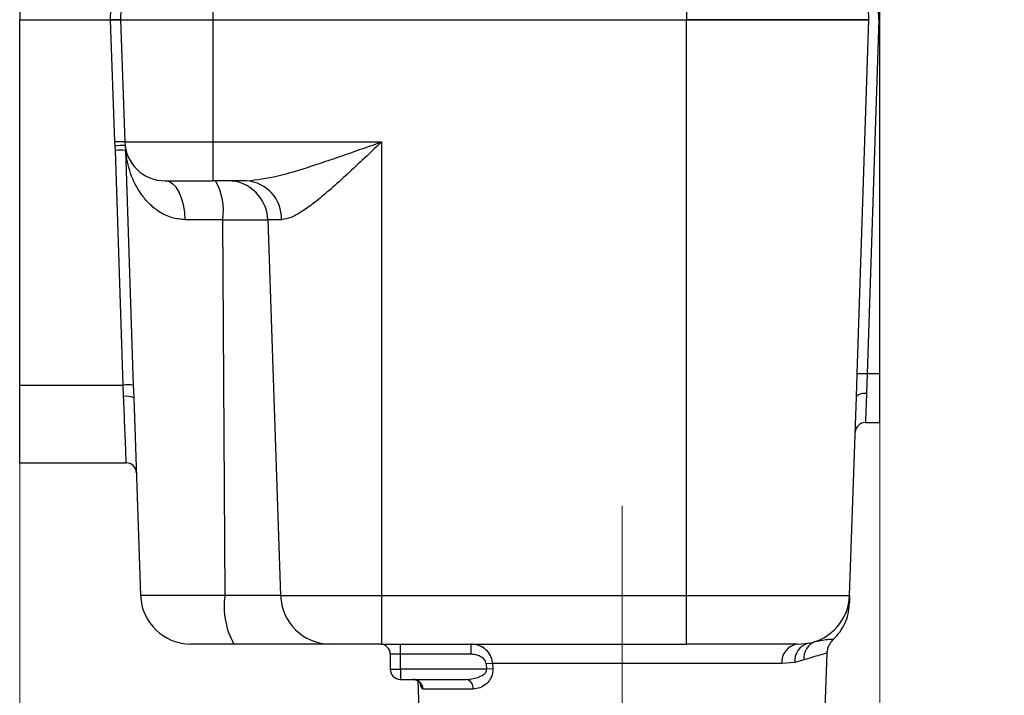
# Model space of a CAD drawing. Header units: millimetres. Extents: x 15 to 415, y 5 to 292.
# Tile 4 of 58: x 55 to 71, y 85 to 96. Entities that reach past the tile are written whole.
import ezdxf

# ---------------------------------------------------------------- set-up
doc = ezdxf.new("R2010")
doc.units = ezdxf.units.MM
doc.linetypes.add('CENTERX2', pattern=[20.32, 12.7, -2.54, 2.54, -2.54])
doc.styles.add('SLDTEXTSTYLE0', font='TXT', dxfattribs={"width": 0.75})
doc.dimstyles.new('SLDDIMSTYLE0', dxfattribs={"dimtxt": 3.527, "dimasz": 3.302, "dimexe": 0, "dimexo": 0.0625, "dimgap": 0.88175, "dimtad": 1, "dimdec": 1, "dimlfac": 3, "dimrnd": 1e-09, "dimzin": 12, "dimdsep": 46, "dimtxsty": 'SLDTEXTSTYLE0', "dimsah": 1, "dimcen": 0.09, "dimadec": 0, "dimazin": 3, "dimtfac": 1, "dimtdec": 1, "dimtofl": 0, "dimtmove": 0, "dimatfit": 3, "dimfxl": 1, "dimfrac": 2, "dimtolj": 1, "dimtzin": 12, "dimarcsym": 0})
doc.dimstyles.new('SLDDIMSTYLE1', dxfattribs={"dimtxt": 3.527, "dimasz": 3.302, "dimexe": 0, "dimexo": 0.0625, "dimgap": 0.88175, "dimtad": 1, "dimdec": 1, "dimlfac": 3, "dimrnd": 1e-09, "dimzin": 12, "dimdsep": 46, "dimtxsty": 'SLDTEXTSTYLE0', "dimsah": 1, "dimcen": 0.09, "dimadec": 0, "dimazin": 3, "dimtfac": 1, "dimtdec": 1, "dimtmove": 0, "dimatfit": 0, "dimfxl": 1, "dimfrac": 2, "dimtolj": 1, "dimtzin": 12, "dimarcsym": 0})

# ---------------------------------------------------------------- blocks, each defined once
blk = doc.blocks.new('_D')
at = {"color": 7, "linetype": 'Continuous', "lineweight": 0}
for p, q in [((54.584, 95.286), (54.584, 51.129)), ((68.805, 95.286), (68.805, 51.129)), ((54.584, 52.129), (68.805, 52.129)), ((68.805, 52.129), (83.367, 52.129))]:
    blk.add_line(p, q, dxfattribs=at)
at = {"color": 7, "linetype": 'Continuous', "lineweight": 18}
for points in [[(54.584, 52.129), (57.886, 51.621), (57.886, 52.637)], [(68.805, 52.129), (65.503, 52.637), (65.503, 51.621)]]:
    blk.add_solid(points, dxfattribs=at)
at = {"color": 7, "linetype": 'Continuous', "lineweight": 18, "insert": (74.245, 56.675), "char_height": 3.527, "attachment_point": 1, "style": 'SLDTEXTSTYLE0'}
blk.add_mtext('42.7', dxfattribs=at)
blk = doc.blocks.new('_D_1')
at = {"color": 7, "linetype": 'Continuous', "lineweight": 0}
for p, q in [((65.497, 107.953), (85.806, 107.953)), ((84.806, 80.186), (84.806, 107.953)), ((65.544, 80.186), (85.806, 80.186))]:
    blk.add_line(p, q, dxfattribs=at)
at = {"color": 7, "linetype": 'Continuous', "lineweight": 18}
for points in [[(84.806, 107.953), (84.298, 104.651), (85.314, 104.651)], [(84.806, 80.186), (85.314, 83.488), (84.298, 83.488)]]:
    blk.add_solid(points, dxfattribs=at)
at = {"color": 7, "linetype": 'Continuous', "lineweight": 18, "insert": (80.259, 88.761), "char_height": 3.527, "attachment_point": 1, "rotation": 90, "style": 'SLDTEXTSTYLE0'}
blk.add_mtext('83.3', dxfattribs=at)
blk = doc.blocks.new('_D_2')
at = {"color": 7, "linetype": 'Continuous', "lineweight": 0}
for p, q in [((68.805, 89.424), (68.805, 63.129)), ((64.544, 79.676), (64.544, 63.129)), ((64.544, 64.129), (58.194, 64.129)), ((64.544, 64.129), (68.805, 64.129)), ((68.805, 64.129), (83.367, 64.129))]:
    blk.add_line(p, q, dxfattribs=at)
at = {"color": 7, "linetype": 'Continuous', "lineweight": 18}
for points in [[(64.544, 64.129), (61.242, 64.637), (61.242, 63.621)], [(68.805, 64.129), (72.107, 63.621), (72.107, 64.637)]]:
    blk.add_solid(points, dxfattribs=at)
at = {"color": 7, "linetype": 'Continuous', "lineweight": 18, "insert": (74.245, 68.675), "char_height": 3.527, "attachment_point": 1, "style": 'SLDTEXTSTYLE0'}
blk.add_mtext('12.8', dxfattribs=at)

msp = doc.modelspace()

# ---------------------------------------------------------------- linework, layer by layer
at = {"color": 7, "linetype": 'Continuous', "lineweight": 25}
for p, q in [((65.61113, 105.815409), (65.61113, 96.286326)), ((54.583615, 102.332858), (54.583615, 96.286326)), ((68.626214, 96.286326), (68.432608, 102.148834)), ((68.593279, 102.148838), (68.786279, 96.286326)), ((68.805311, 96.286326), (68.805311, 102.14858)), ((56.083717, 96.286326), (56.121369, 97.364555)), ((56.279586, 97.125476), (56.250282, 96.286326)), ((57.777796, 97.125476), (57.777796, 96.286326)), ((54.583615, 96.286326), (56.083717, 96.286326)), ((54.583615, 90.239793), (54.583615, 96.286326)), ((56.250282, 96.286326), (56.083717, 96.286326)), ((56.154371, 94.263059), (56.083717, 96.286326)), ((56.083717, 96.286326), (56.250282, 96.286326)), ((56.250282, 96.286326), (57.777796, 96.286326)), ((56.250282, 96.286326), (56.320936, 94.263059)), ((57.777796, 96.286326), (65.61113, 96.286326)), ((57.777796, 96.286326), (57.777796, 94.263059)), ((65.61113, 96.286326), (68.626214, 96.286326)), ((65.61113, 86.757243), (65.61113, 96.286326)), ((68.62576, 96.286326), (65.61113, 96.286326)), ((68.432655, 90.42391), (68.62576, 96.286326)), ((68.791616, 96.286326), (68.599145, 90.42391)), ((68.805311, 96.286326), (68.791616, 96.286326)), ((68.805311, 90.42391), (68.805311, 96.286326)), ((56.159945, 94.191646), (56.154371, 94.263059)), ((56.165145, 94.123979), (56.159945, 94.191646)), ((56.294995, 90.239793), (56.165145, 94.123979)), ((56.320936, 94.263059), (57.777796, 94.263059)), ((56.325395, 94.205929), (56.331245, 94.123979)), ((56.331245, 94.123979), (56.461549, 90.239793)), ((57.777796, 94.263059), (60.566663, 94.263059)), ((57.777796, 94.263059), (57.777796, 93.619659)), ((60.566663, 94.263059), (60.566663, 86.757243)), ((58.33476, 93.619659), (57.777796, 93.619659)), ((57.940398, 92.976259), (57.320716, 92.976259)), ((57.940398, 92.976259), (58.684744, 92.976259)), ((57.978723, 86.757243), (57.940398, 92.976259)), ((58.684744, 92.976259), (58.898509, 86.757243)), ((58.911534, 92.976259), (58.684744, 92.976259)), ((68.420645, 90.043632), (68.432655, 90.42391)), ((68.599145, 90.42391), (68.58721, 90.107012)), ((68.805311, 90.42391), (68.599145, 90.42391)), ((68.805311, 89.619659), (68.805311, 90.42391)), ((54.583615, 90.239793), (56.294995, 90.239793)), ((54.583615, 88.952992), (54.583615, 90.239793)), ((56.302277, 90.051161), (56.294995, 90.239793)), ((56.461549, 90.239793), (56.468842, 90.027582)), ((68.305881, 86.757243), (68.420645, 90.043632)), ((56.468842, 90.027582), (56.583045, 86.757243)), ((68.566787, 89.619659), (68.805311, 89.619659)), ((54.583615, 88.952992), (56.345419, 88.952992)), ((57.978723, 86.757243), (56.583045, 86.757243)), ((58.898509, 86.757243), (57.978723, 86.757243)), ((58.898509, 86.757243), (60.566663, 86.757243)), ((60.566663, 86.757243), (65.61113, 86.757243)), ((60.566663, 86.757243), (60.566663, 85.952992)), ((65.61113, 86.757243), (68.305881, 86.757243)), ((65.61113, 85.952992), (65.61113, 86.757243)), ((67.444054, 85.952992), (67.620573, 85.966153)), ((60.566663, 85.952992), (65.61113, 85.952992)), ((60.877796, 85.786326), (60.877796, 85.952992)), ((62.04213, 85.952992), (62.04213, 85.786326)), ((67.883413, 84.313843), (67.93544, 85.803688)), ((60.877796, 85.786326), (60.71113, 85.786326)), ((60.71113, 85.786326), (60.71113, 85.536326)), ((62.04213, 85.786326), (60.877796, 85.786326)), ((60.877796, 85.536326), (60.877796, 85.786326)), ((67.39873, 85.649717), (67.184259, 85.631292)), ((67.547908, 85.691603), (67.39873, 85.649717)), ((60.71113, 85.536326), (60.877796, 85.536326)), ((62.301986, 85.536326), (60.877796, 85.536326)), ((60.877796, 85.536326), (60.877796, 85.369659)), ((62.402465, 85.631292), (62.297063, 85.625476)), ((62.297063, 85.625476), (62.301986, 85.536326)), ((62.40725, 85.542142), (62.301986, 85.536326)), ((67.184259, 85.631292), (62.402465, 85.631292)), ((62.402465, 85.631292), (62.40725, 85.542142)), ((60.877796, 85.369659), (61.962128, 85.369659)), ((61.169419, 85.347418), (61.205513, 84.313843)), ((62.083744, 85.208809), (61.250908, 85.208809))]:
    msp.add_line(p, q, dxfattribs=at)
at = {"color": 7, "linetype": 'CENTERX2', "lineweight": 18}
msp.add_line((64.544463, 80.67639), (64.544463, 88.241619), dxfattribs=at)
at = {"color": 7, "linetype": 'Continuous', "lineweight": 25, "flags": 128}
for points in [[(57.320716, 92.976259), (57.312366, 93.10296), (57.292068, 93.22415), (57.260566, 93.335377), (57.21902, 93.432552), (57.168955, 93.512106), (57.112211, 93.571115), (57.050874, 93.607411), (56.987196, 93.619659)], [(68.420645, 90.043632), (68.424253, 90.056884), (68.434009, 90.069417), (68.449545, 90.080757), (68.470275, 90.090477), (68.495415, 90.098211), (68.524019, 90.103666), (68.555007, 90.106637), (68.58721, 90.107012)]]:
    msp.add_lwpolyline(points, dxfattribs=at)
at = {"color": 7, "linetype": 'Continuous', "lineweight": 25}
for centre, radius, start, end in [((56.237653, 93.068198), 1.197761, 86.0128986, 93.9871014), ((56.34571, 93.005173), 1.200928, 90.9692408, 98.8984895), ((56.248195, 92.715238), 1.411188, 86.6261316, 93.3738684), ((56.987196, 94.286326), 0.666667, 182, 270), ((56.95056, 93.127818), 1.001374, 351.294738, 29.417262), ((58.023914, 92.958612), 0.661066, 1.529672, 89.5643321), ((58.288771, 92.998209), 0.623149, 357.9813277, 85.7676758), ((68.5159, 89.144365), 1.282249, 86.2776742, 93.7223258), ((56.378272, 89.012938), 1.229679, 86.1168025, 93.8831975), ((56.351134, 89.796189), 0.259611, 63.037983, 100.8474876), ((68.566787, 89.452992), 0.166667, 90, 178), ((56.345419, 88.786326), 0.166667, 2, 90), ((57.41587, 86.786326), 0.833333, 182, 270), ((59.21602, 86.567794), 1.251717, 171.294738, 209.417262), ((59.724547, 86.779302), 0.826333, 181.529672, 269.5643301), ((67.473056, 86.786326), 0.833333, 280.196257, 358), ((67.695358, 85.677743), 0.297948, 104.5366708, 185.3973758), ((67.844694, 85.718051), 0.297962, 111.0807917, 185.0924713), ((60.544463, 85.786326), 0.166667, 360, 90), ((67.483966, 85.65501), 0.300644, 97.6286839, 184.5247255), ((60.877796, 85.536326), 0.166667, 180, 270), ((61.086303, 85.205021), 0.164648, 1.3182957, 89.3639749), ((61.936729, 85.224055), 0.147803, 354.0794762, 80.1050437)]:
    msp.add_arc(centre, radius, start, end, dxfattribs=at)
for points, knots in [([(57.320716, 92.976259), (57.245779, 92.982987), (57.129989, 92.993383), (56.991466, 93.049547), (56.861478, 93.121711), (56.723807, 93.235094), (56.551255, 93.443788), (56.399049, 93.740986), (56.353862, 93.996224), (56.331245, 94.123979)], [0, 0, 0, 0, 0.1181095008, 0.1824998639, 0.2512893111, 0.3760638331, 0.50094732, 0.7502059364, 1, 1, 1, 1]), ([(58.33476, 93.619659), (58.503558, 93.640645), (58.841766, 93.682694), (59.600258, 93.92241), (60.180195, 94.126833), (60.566663, 94.263059)], [0, 0, 0, 0, 0.249473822, 0.499852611, 1, 1, 1, 1]), ([(60.566663, 94.263059), (60.46001, 94.161338), (60.259149, 93.969764), (59.967424, 93.696917), (59.70676, 93.46329), (59.47547, 93.271213), (59.265855, 93.117853), (59.072759, 93.002329), (58.962891, 92.984563), (58.911534, 92.976259)], [0, 0, 0, 0, 0.181087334, 0.341045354, 0.499367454, 0.632550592, 0.749105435, 0.882719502, 1, 1, 1, 1]), ([(56.987196, 93.619659), (56.99899, 93.619659), (57.022577, 93.619659), (57.177464, 93.619659), (57.340388, 93.619659), (57.437521, 93.619659), (57.494184, 93.619659), (57.540587, 93.619659), (57.635917, 93.619659), (57.728132, 93.619659), (57.777796, 93.619659)], [0, 0, 0, 0, 0.249369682, 0.498739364, 0.629119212, 0.759353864, 0.761275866, 0.776717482, 0.879746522, 1, 1, 1, 1]), ([(56.345419, 88.952992), (56.344805, 88.968034), (56.343551, 88.998767), (56.334405, 89.23482), (56.32035, 89.58705), (56.30869, 89.886474), (56.302277, 90.051161)], [0, 0, 0, 0, 0.244676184, 0.499922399, 0.724951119, 1, 1, 1, 1]), ([(68.58721, 90.107012), (68.584076, 90.031237), (68.577987, 89.884009), (68.571686, 89.730199), (68.567591, 89.636239), (68.567049, 89.625062), (68.566787, 89.619659)], [0, 0, 0, 0, 0.273384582, 0.53117873, 0.773382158, 1, 1, 1, 1]), ([(68.305881, 86.757243), (68.304988, 86.731652), (68.303201, 86.68049), (68.301564, 86.633612), (68.300746, 86.610182)], [0, 0, 0, 0, 0.50018167, 1, 1, 1, 1]), ([(68.036962, 86.030465), (68.074718, 86.069972), (68.150682, 86.149461), (68.231586, 86.294021), (68.28619, 86.449096), (68.295937, 86.556966), (68.300746, 86.610182)], [0, 0, 0, 0, 0.250359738, 0.503724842, 0.755173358, 1, 1, 1, 1]), ([(67.935391, 85.80228), (67.93733, 85.823682), (67.941247, 85.866897), (67.963092, 85.92877), (67.995125, 85.986036), (68.024989, 86.017518), (68.039778, 86.033109)], [0, 0, 0, 0, 0.24761077, 0.49999998, 0.752389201, 1, 1, 1, 1]), ([(58.125692, 85.952992), (58.031869, 85.952992), (57.838227, 85.952992), (57.603868, 85.952992), (57.44513, 85.952992), (57.42542, 85.952992), (57.41587, 85.952992)], [0, 0, 0, 0, 0.242259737, 0.5, 0.757740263, 1, 1, 1, 1]), ([(59.718264, 85.952992), (59.667263, 85.952992), (59.562808, 85.952992), (59.191886, 85.952992), (58.70224, 85.952992), (58.314845, 85.952992), (58.125692, 85.952992)], [0, 0, 0, 0, 0.244133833, 0.499999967, 0.7558661, 1, 1, 1, 1]), ([(60.566663, 85.952992), (60.469632, 85.952992), (60.26937, 85.952992), (60.002815, 85.952992), (59.799528, 85.952992), (59.744787, 85.952992), (59.718264, 85.952992)], [0, 0, 0, 0, 0.2422597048, 0.4999999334, 0.7577401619, 1, 1, 1, 1]), ([(62.402465, 85.631292), (62.39959, 85.656856), (62.39369, 85.709313), (62.352615, 85.799581), (62.274549, 85.883759), (62.161555, 85.942417), (62.081568, 85.9495), (62.04213, 85.952992)], [0, 0, 0, 0, 0.139899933, 0.287079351, 0.539031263, 0.77271758, 1, 1, 1, 1]), ([(67.444054, 85.952992), (67.38686, 85.952992), (67.268814, 85.952992), (66.829664, 85.952992), (66.253643, 85.952992), (65.82083, 85.952992), (65.61113, 85.952992)], [0, 0, 0, 0, 0.242252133, 0.5, 0.757747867, 1, 1, 1, 1]), ([(67.935391, 85.80228), (67.918272, 85.799174), (67.884094, 85.792973), (67.659838, 85.725353), (67.547908, 85.691603)], [0, 0, 0, 0, 0.500886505, 1, 1, 1, 1]), ([(62.297063, 85.625476), (62.294899, 85.638614), (62.290394, 85.665972), (62.258389, 85.712058), (62.201752, 85.753065), (62.123823, 85.781124), (62.069326, 85.784594), (62.04213, 85.786326)], [0, 0, 0, 0, 0.120778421, 0.251494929, 0.501141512, 0.751053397, 1, 1, 1, 1]), ([(61.962128, 85.369659), (62.028023, 85.37518), (62.126898, 85.383464), (62.231559, 85.431212), (62.273964, 85.46655), (62.291514, 85.489046), (62.302092, 85.512593), (62.30202, 85.528665), (62.301986, 85.536326)], [0, 0, 0, 0, 0.498984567, 0.748726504, 0.826770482, 0.892494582, 0.948751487, 1, 1, 1, 1]), ([(62.40725, 85.542142), (62.406473, 85.516113), (62.404919, 85.463989), (62.378153, 85.394591), (62.340154, 85.335893), (62.278847, 85.274172), (62.190863, 85.220862), (62.119466, 85.212828), (62.083744, 85.208809)], [0, 0, 0, 0, 0.125077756, 0.250473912, 0.370887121, 0.501310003, 0.75049116, 1, 1, 1, 1]), ([(61.11721, 85.366981), (61.125243, 85.364881), (61.139518, 85.361148), (61.149181, 85.357033), (61.153405, 85.355234)], [0, 0, 0, 0, 0.562777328, 1, 1, 1, 1])]:
    msp.add_open_spline(points, degree=3, knots=knots, dxfattribs=at)
at = {"color": 8, "linetype": 'Continuous', "lineweight": 25}
for points, knots in [([(67.737522, 85.996071), (67.81886, 86.011713), (67.978466, 86.042406), (68.06534, 86.033253), (68.039683, 86.033108), (68.039636, 86.033108)], [0, 0, 0, 0, 0.509158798, 0.999092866, 1, 1, 1, 1]), ([(61.250908, 85.208809), (61.246427, 85.210062), (61.237463, 85.21257), (61.225426, 85.232705), (61.215126, 85.265072), (61.208017, 85.293123), (61.205466, 85.315295), (61.205038, 85.319009)], [0, 0, 0, 0, 0.238021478, 0.476190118, 0.713245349, 0.951959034, 1, 1, 1, 1])]:
    msp.add_open_spline(points, degree=3, knots=knots, dxfattribs=at)

# ---------------------------------------------------------------- dimensions: what is measured, and where the dimension line sits
at = {"color": 7, "linetype": 'Continuous', "lineweight": 18}
dim = msp.add_linear_dim(base=(84.805971, 107.952992), p1=(64.544463, 80.186326), p2=(64.496718, 107.952992), angle=90, dimstyle='SLDDIMSTYLE0', dxfattribs=at)
dim.commit()
dim.dimension.update_dxf_attribs({"geometry": '_D_1', "text_midpoint": (84.805971, 93.321812), "dimtype": 160})
for base, p1, p2, dimstyle, picture, middle in [((68.805311, 52.128816), (54.583615, 96.286326), (68.805311, 96.286326), 'SLDDIMSTYLE0', '_D', (78.805971, 52.128816)), ((68.805311, 64.128816), (64.544463, 80.67639), (68.805311, 90.42391), 'SLDDIMSTYLE1', '_D_2', (78.805971, 64.128816))]:
    dim = msp.add_linear_dim(base=base, p1=p1, p2=p2, dimstyle=dimstyle, dxfattribs=at)
    dim.commit()
    dim.dimension.update_dxf_attribs({"geometry": picture, "text_midpoint": middle, "dimtype": 160})

doc.saveas('drawing.dxf')
